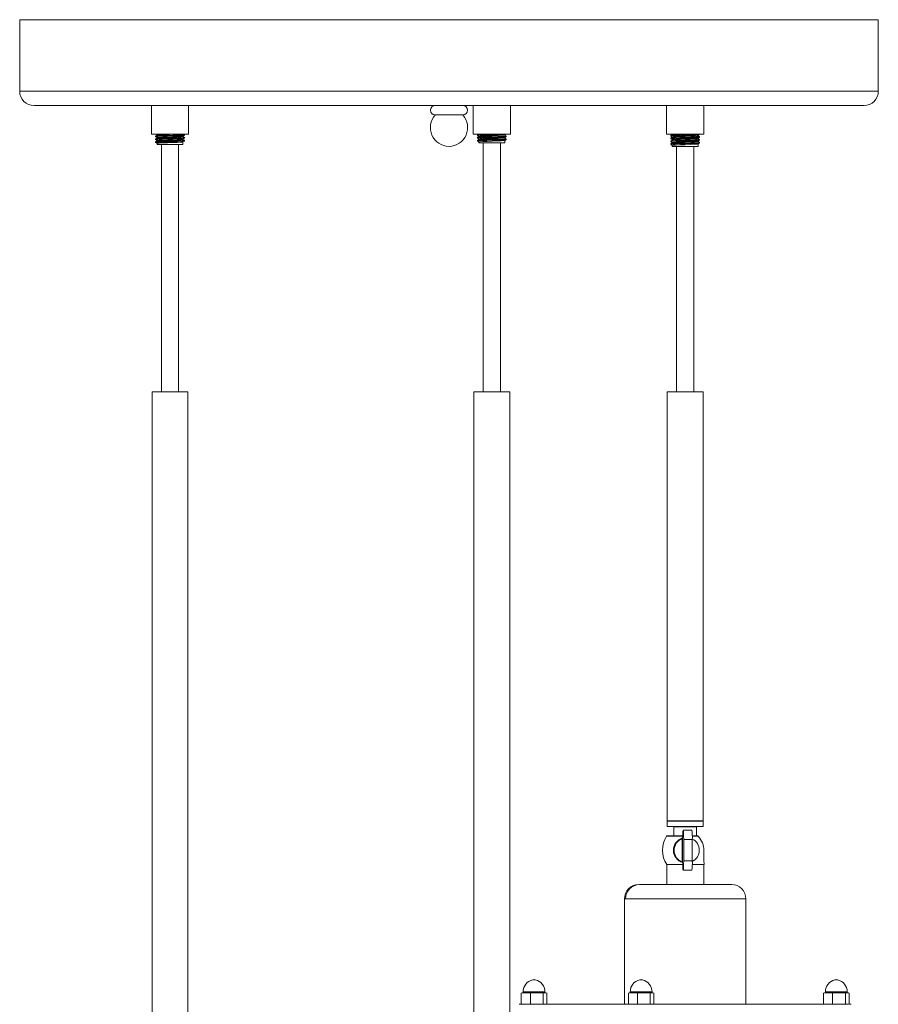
# Model space of a CAD drawing. Header units: millimetres. Extents: x -227 to 656, y -1099 to 55.
# Tile 2 of 5: x -187 to 113, y -750 to -406. Entities that reach past the tile are written whole.
import ezdxf

# ---------------------------------------------------------------- set-up
doc = ezdxf.new("R2010")
doc.units = ezdxf.units.MM

msp = doc.modelspace()

# ---------------------------------------------------------------- linework, layer by layer
at = {"color": 7, "linetype": 'Continuous', "lineweight": 15}
for p, q in [((-186.63, -405.57), (-186.63, -430.57)), ((113.37, -405.57), (-186.63, -405.57)), ((113.37, -430.57), (113.37, -405.57)), ((108.37, -435.57), (-181.63, -435.57)), ((-140.62, -435.57), (-140.62, -445.57)), ((-127.62, -445.57), (-127.62, -435.57)), ((-28.16, -435.57), (-28.16, -445.57)), ((-15.16, -445.57), (-15.16, -435.57)), ((39.38, -435.57), (39.38, -445.57)), ((52.38, -445.57), (52.38, -435.57)), ((-41.48, -438.87), (-31.78, -438.87)), ((-127.62, -445.57), (-140.62, -445.57)), ((-139.16, -446.23), (-139.16, -446.48)), ((-139.16, -447.23), (-139.16, -447.48)), ((-138.62, -445.79), (-138.62, -445.91)), ((-138.62, -446.79), (-138.62, -446.91)), ((-129.62, -446.42), (-129.62, -446.3)), ((-129.62, -447.42), (-129.62, -447.3)), ((-129.09, -445.72), (-129.34, -445.57)), ((-129.08, -445.98), (-129.08, -445.73)), ((-129.08, -446.98), (-129.08, -446.73)), ((-15.16, -445.57), (-28.16, -445.57)), ((-26.7, -445.72), (-26.7, -445.97)), ((-26.7, -446.72), (-26.7, -446.97)), ((-26.46, -445.57), (-26.69, -445.71)), ((-26.16, -446.28), (-26.16, -446.4)), ((-26.16, -447.28), (-26.16, -447.4)), ((-17.16, -445.9), (-17.16, -445.78)), ((-17.16, -446.9), (-17.16, -446.78)), ((-16.62, -446.47), (-16.62, -446.22)), ((-16.62, -447.47), (-16.62, -447.22)), ((52.38, -445.57), (39.38, -445.57)), ((40.84, -445.94), (40.84, -446.19)), ((40.84, -446.94), (40.84, -447.19)), ((41.38, -445.57), (41.38, -445.62)), ((41.38, -446.5), (41.38, -446.62)), ((41.67, -445.57), (41.42, -445.62)), ((50.38, -446.13), (50.38, -446)), ((50.38, -447.13), (50.38, -447)), ((50.92, -446.69), (50.92, -446.44)), ((-139.16, -448.23), (-139.16, -448.48)), ((-138.62, -447.79), (-138.62, -447.91)), ((-138.62, -448.79), (-138.62, -449.14)), ((-138.62, -449.14), (-129.62, -449.14)), ((-137.12, -449.14), (-137.12, -535.57)), ((-131.12, -535.57), (-131.12, -449.14)), ((-129.62, -449.14), (-129.62, -448.3)), ((-129.08, -447.98), (-129.08, -447.73)), ((-26.7, -447.72), (-26.7, -447.97)), ((-26.16, -448.28), (-26.16, -448.59)), ((-26.16, -448.59), (-17.16, -448.59)), ((-24.66, -448.59), (-24.66, -535.57)), ((-18.66, -535.57), (-18.66, -448.59)), ((-17.16, -448.59), (-17.16, -447.78)), ((40.84, -447.94), (40.84, -448.19)), ((40.84, -448.94), (40.84, -449.19)), ((41.38, -447.5), (41.38, -447.62)), ((41.38, -448.5), (41.38, -448.62)), ((41.38, -449.5), (41.38, -449.87)), ((41.38, -449.87), (50.38, -449.87)), ((42.88, -449.87), (42.88, -535.57)), ((48.88, -535.57), (48.88, -449.87)), ((50.38, -448.13), (50.38, -448)), ((50.38, -449.87), (50.38, -449)), ((50.92, -447.69), (50.92, -447.44)), ((50.92, -448.69), (50.92, -448.44)), ((-140.37, -535.57), (-140.37, -765.57)), ((-127.87, -535.57), (-140.37, -535.57)), ((-127.87, -765.57), (-127.87, -535.57)), ((-27.91, -535.57), (-27.91, -803.85)), ((-15.41, -535.57), (-27.91, -535.57)), ((-15.41, -788.63), (-15.41, -535.57)), ((39.63, -535.57), (39.63, -685.57)), ((52.13, -535.57), (39.63, -535.57)), ((52.13, -685.57), (52.13, -535.57)), ((52.13, -685.57), (39.63, -685.57)), ((39.63, -685.67), (39.63, -687.47)), ((52.03, -687.57), (39.73, -687.57)), ((41.88, -687.67), (41.88, -690.83)), ((49.88, -690.83), (49.88, -687.67)), ((52.13, -687.47), (52.13, -685.67)), ((39.49, -690.83), (45.03, -690.83)), ((45.03, -690.95), (45.02, -691.11)), ((48.19, -688.83), (45.19, -688.83)), ((48.36, -690.83), (50.11, -690.83)), ((44.81, -699.93), (44.81, -691.73)), ((44.81, -691.73), (44.92, -691.73)), ((44.98, -691.63), (44.9, -691.63)), ((44.92, -691.73), (44.92, -699.93)), ((45.38, -699.58), (45.38, -692.09)), ((45.38, -692.09), (48.38, -692.09)), ((48.38, -699.58), (48.38, -692.09)), ((39.43, -700.83), (39.43, -707.83)), ((39.43, -700.83), (45.03, -700.83)), ((44.81, -699.93), (44.92, -699.93)), ((44.9, -700.04), (44.98, -700.04)), ((45.02, -700.55), (45.03, -700.71)), ((45.38, -699.58), (48.38, -699.58)), ((48.36, -700.83), (52.43, -700.83)), ((52.43, -707.83), (52.43, -700.83)), ((45.19, -702.83), (48.19, -702.83)), ((29.92, -707.83), (62.09, -707.83)), ((24.63, -712.83), (24.63, -749.66)), ((67.13, -749.66), (67.13, -712.83)), ((-11.37, -745.76), (-9.78, -745.6)), ((-11.37, -745.76), (-11.05, -745.68)), ((-11.37, -745.76), (-11.37, -749.5)), ((-10.89, -745.6), (-11.06, -745.64)), ((-10.89, -745.6), (-2.95, -745.6)), ((-10.73, -745.29), (-10.73, -745.6)), ((-9.78, -745.6), (-8.2, -745.76)), ((-8.2, -745.76), (-5.97, -745.6)), ((-8.2, -745.76), (-8.2, -749.5)), ((-5.97, -745.6), (-3.75, -745.76)), ((-3.75, -745.76), (-3.11, -745.6)), ((-3.75, -745.76), (-3.75, -749.5)), ((-3.11, -745.6), (-3.11, -745.29)), ((-3.11, -745.6), (-2.78, -745.66)), ((-2.78, -745.64), (-2.95, -745.6)), ((-2.61, -745.7), (-2.47, -745.76)), ((-2.47, -745.76), (-2.47, -749.5)), ((26.04, -745.76), (27.62, -745.6)), ((26.04, -745.76), (26.35, -745.68)), ((26.04, -745.76), (26.04, -749.5)), ((26.52, -745.6), (26.34, -745.64)), ((26.52, -745.6), (34.46, -745.6)), ((26.68, -745.29), (26.68, -745.6)), ((27.62, -745.6), (29.21, -745.76)), ((29.21, -745.76), (31.43, -745.6)), ((29.21, -745.76), (29.21, -749.5)), ((31.43, -745.6), (33.66, -745.76)), ((33.66, -745.76), (34.3, -745.6)), ((33.66, -745.76), (33.66, -749.5)), ((34.3, -745.6), (34.3, -745.29)), ((34.3, -745.6), (34.62, -745.66)), ((34.63, -745.64), (34.46, -745.6)), ((34.8, -745.7), (34.94, -745.76)), ((34.94, -745.76), (34.94, -749.5)), ((94.23, -745.76), (95.82, -745.6)), ((94.23, -745.76), (94.55, -745.68)), ((94.23, -745.76), (94.23, -749.5)), ((94.72, -745.6), (94.54, -745.64)), ((94.72, -745.6), (102.65, -745.6)), ((94.87, -745.29), (94.87, -745.6)), ((95.82, -745.6), (97.4, -745.76)), ((97.4, -745.76), (99.63, -745.6)), ((97.4, -745.76), (97.4, -749.5)), ((99.63, -745.6), (101.85, -745.76)), ((101.85, -745.76), (102.49, -745.6)), ((101.85, -745.76), (101.85, -749.5)), ((102.49, -745.6), (102.49, -745.29)), ((102.49, -745.6), (102.82, -745.66)), ((102.82, -745.64), (102.65, -745.6)), ((102.99, -745.7), (103.14, -745.76)), ((103.14, -745.76), (103.14, -749.5)), ((-12.12, -749.66), (32.23, -749.66)), ((-11.05, -749.58), (-11.37, -749.5)), ((-11.06, -749.61), (-10.89, -749.66)), ((-2.95, -749.66), (-2.78, -749.62)), ((27.62, -749.66), (26.04, -749.5)), ((26.35, -749.58), (26.04, -749.5)), ((26.34, -749.61), (26.52, -749.66)), ((29.21, -749.5), (27.62, -749.66)), ((31.43, -749.66), (29.21, -749.5)), ((33.66, -749.5), (31.43, -749.66)), ((32.24, -749.66), (102.65, -749.66)), ((34.46, -749.66), (34.63, -749.62)), ((94.55, -749.58), (94.23, -749.5)), ((94.54, -749.61), (94.72, -749.66)), ((101.85, -749.5), (99.63, -749.66)), ((102.49, -749.66), (101.85, -749.5)), ((102.82, -749.6), (102.49, -749.66)), ((102.65, -749.66), (102.82, -749.62)), ((103.14, -749.5), (102.99, -749.56)), ((103.28, -749.66), (103.88, -749.66))]:
    msp.add_line(p, q, dxfattribs=at)
at = {"color": 8, "linetype": 'Continuous', "lineweight": 15}
for p, q in [((-186.63, -430.57), (113.37, -430.57)), ((52.13, -685.67), (39.63, -685.67)), ((39.63, -687.47), (52.13, -687.47)), ((49.88, -687.67), (41.88, -687.67)), ((45.03, -690.88), (39.4, -690.88)), ((50.35, -690.88), (48.36, -690.88)), ((24.63, -712.83), (67.13, -712.83)), ((-6.47, -741.08), (-7.37, -741.08)), ((30.94, -741.08), (30.04, -741.08)), ((99.14, -741.08), (98.23, -741.08)), ((-3.11, -745.29), (-10.73, -745.29)), ((34.3, -745.29), (26.68, -745.29)), ((102.49, -745.29), (94.87, -745.29))]:
    msp.add_line(p, q, dxfattribs=at)
at = {"color": 7, "linetype": 'Continuous', "lineweight": 15, "flags": 128}
for points in [[(-138.61, -445.91), (-138.89, -446.06), (-139.16, -446.22)], [(-139.16, -446.49), (-138.89, -446.64), (-138.62, -446.8)], [(-138.61, -446.91), (-138.89, -447.06), (-139.16, -447.22)], [(-129.18, -445.73), (-129.18, -445.76), (-129.93, -445.82), (-131.31, -445.89), (-133.13, -445.95), (-135.1, -446.01), (-136.91, -446.07), (-138.31, -446.14), (-139.07, -446.2), (-139.07, -446.23)], [(-129.18, -445.99), (-129.18, -446.01), (-129.93, -446.07), (-131.31, -446.14), (-133.13, -446.2), (-135.1, -446.26), (-136.91, -446.32), (-138.31, -446.39), (-139.07, -446.45), (-139.07, -446.48)], [(-129.18, -446.73), (-129.18, -446.76), (-129.93, -446.82), (-131.31, -446.89), (-133.13, -446.95), (-135.1, -447.01), (-136.91, -447.07), (-138.31, -447.14), (-139.07, -447.2), (-139.07, -447.23)], [(-129.18, -446.99), (-129.18, -447.01), (-129.93, -447.07), (-131.31, -447.14), (-133.13, -447.2), (-135.1, -447.26), (-136.91, -447.32), (-138.31, -447.39), (-139.07, -447.45), (-139.07, -447.48)], [(-139.01, -445.57), (-138.89, -445.64), (-138.62, -445.8)], [(-129.71, -446.3), (-129.71, -446.32), (-130.38, -446.39), (-131.61, -446.45), (-133.24, -446.51), (-134.99, -446.57), (-136.61, -446.64), (-137.86, -446.7), (-138.53, -446.76), (-138.54, -446.79)], [(-129.71, -446.42), (-129.71, -446.45), (-130.38, -446.51), (-131.61, -446.57), (-133.24, -446.64), (-134.99, -446.7), (-136.61, -446.76), (-137.86, -446.82), (-138.53, -446.89), (-138.54, -446.91)], [(-129.71, -447.3), (-129.71, -447.32), (-130.38, -447.39), (-131.61, -447.45), (-133.24, -447.51), (-134.99, -447.57), (-136.61, -447.64), (-137.86, -447.7), (-138.53, -447.76), (-138.54, -447.79)], [(-129.63, -446.3), (-129.36, -446.14), (-129.09, -445.99)], [(-129.63, -447.3), (-129.36, -447.14), (-129.09, -446.99)], [(-129.09, -446.72), (-129.36, -446.56), (-129.62, -446.41)], [(-17.79, -445.57), (-18, -445.59), (-19.61, -445.65), (-21.53, -445.71), (-23.47, -445.77), (-25.13, -445.84), (-26.26, -445.9), (-26.7, -445.96), (-26.62, -445.98)], [(-24.79, -445.57), (-25.13, -445.59), (-26.26, -445.65), (-26.7, -445.71), (-26.68, -445.72)], [(-16.64, -446.22), (-16.95, -446.27), (-18, -446.34), (-19.61, -446.4), (-21.53, -446.46), (-23.47, -446.52), (-25.13, -446.59), (-26.26, -446.65), (-26.7, -446.71), (-26.68, -446.72)], [(-16.69, -446.48), (-16.95, -446.52), (-18, -446.59), (-19.61, -446.65), (-21.53, -446.71), (-23.47, -446.77), (-25.13, -446.84), (-26.26, -446.9), (-26.7, -446.96), (-26.62, -446.98)], [(-16.64, -447.22), (-16.95, -447.27), (-18, -447.34), (-19.61, -447.4), (-21.53, -447.46), (-23.47, -447.52), (-25.13, -447.59), (-26.26, -447.65), (-26.7, -447.71), (-26.68, -447.72)], [(-26.69, -445.98), (-26.42, -446.13), (-26.16, -446.28)], [(-26.15, -446.39), (-26.42, -446.55), (-26.69, -446.71)], [(-26.69, -446.98), (-26.42, -447.13), (-26.16, -447.28)], [(-17.23, -445.79), (-17.46, -445.84), (-18.39, -445.9), (-19.83, -445.96), (-21.54, -446.02), (-23.27, -446.09), (-24.76, -446.15), (-25.77, -446.21), (-26.16, -446.27), (-26.14, -446.28)], [(-17.23, -446.79), (-17.46, -446.84), (-18.39, -446.9), (-19.83, -446.96), (-21.54, -447.02), (-23.27, -447.09), (-24.76, -447.15), (-25.77, -447.21), (-26.16, -447.27), (-26.14, -447.28)], [(-17.17, -445.79), (-16.9, -445.63), (-16.8, -445.57)], [(-17.17, -446.79), (-16.9, -446.63), (-16.62, -446.48)], [(-16.62, -446.21), (-16.9, -446.05), (-17.16, -445.9)], [(-16.62, -447.21), (-16.9, -447.05), (-17.16, -446.9)], [(50.87, -445.7), (50.56, -445.75), (49.49, -445.81), (47.86, -445.87), (45.94, -445.94), (44, -446), (42.36, -446.06), (41.25, -446.12), (40.84, -446.19), (40.85, -446.19)], [(50.87, -446.7), (50.56, -446.75), (49.49, -446.81), (47.86, -446.87), (45.94, -446.94), (44, -447), (42.36, -447.06), (41.25, -447.12), (40.84, -447.19), (40.85, -447.19)], [(41.39, -445.62), (41.12, -445.77), (40.85, -445.93)], [(40.85, -446.2), (41.12, -446.35), (41.38, -446.5)], [(41.39, -446.62), (41.12, -446.77), (40.85, -446.93)], [(40.85, -447.2), (41.12, -447.35), (41.38, -447.5)], [(50.88, -446.43), (50.92, -446.44), (50.56, -446.5), (49.49, -446.56), (47.86, -446.62), (45.94, -446.69), (44, -446.75), (42.36, -446.81), (41.25, -446.87), (40.89, -446.93)], [(50.33, -446.01), (50.06, -446.06), (49.1, -446.12), (47.65, -446.19), (45.93, -446.25), (44.2, -446.31), (42.73, -446.37), (41.74, -446.44), (41.38, -446.5), (41.39, -446.5)], [(50.33, -447.01), (50.06, -447.06), (49.1, -447.12), (47.65, -447.19), (45.93, -447.25), (44.2, -447.31), (42.73, -447.37), (41.74, -447.44), (41.38, -447.5), (41.39, -447.5)], [(50.37, -446.13), (50.06, -446.19), (49.1, -446.25), (47.65, -446.31), (45.93, -446.37), (44.2, -446.44), (42.73, -446.5), (41.74, -446.56), (41.42, -446.62)], [(50.37, -447.13), (50.06, -447.19), (49.1, -447.25), (47.65, -447.31), (45.93, -447.37), (44.2, -447.44), (42.73, -447.5), (41.74, -447.56), (41.42, -447.62)], [(50.38, -446.01), (50.65, -445.85), (50.92, -445.7)], [(50.92, -446.43), (50.65, -446.27), (50.38, -446.12)], [(50.38, -447.01), (50.65, -446.85), (50.92, -446.7)], [(50.92, -447.43), (50.65, -447.27), (50.38, -447.12)], [(-139.16, -447.49), (-138.89, -447.64), (-138.62, -447.8)], [(-138.61, -447.91), (-138.89, -448.06), (-139.16, -448.22)], [(-139.16, -448.49), (-138.89, -448.64), (-138.62, -448.8)], [(-129.18, -447.73), (-129.18, -447.76), (-129.93, -447.82), (-131.31, -447.89), (-133.13, -447.95), (-135.1, -448.01), (-136.91, -448.07), (-138.31, -448.14), (-139.07, -448.2), (-139.07, -448.23)], [(-129.18, -447.99), (-129.18, -448.01), (-129.93, -448.07), (-131.31, -448.14), (-133.13, -448.2), (-135.1, -448.26), (-136.91, -448.32), (-138.31, -448.39), (-139.07, -448.45), (-139.07, -448.48)], [(-129.71, -447.42), (-129.71, -447.45), (-130.38, -447.51), (-131.61, -447.57), (-133.24, -447.64), (-134.99, -447.7), (-136.61, -447.76), (-137.86, -447.82), (-138.53, -447.89), (-138.54, -447.91)], [(-129.71, -448.3), (-129.71, -448.32), (-130.38, -448.39), (-131.61, -448.45), (-133.24, -448.51), (-134.99, -448.57), (-136.61, -448.64), (-137.86, -448.7), (-138.53, -448.76), (-138.54, -448.79)], [(-129.63, -448.3), (-129.36, -448.14), (-129.09, -447.99)], [(-129.09, -447.72), (-129.36, -447.56), (-129.62, -447.41)], [(-16.69, -447.48), (-16.95, -447.52), (-18, -447.59), (-19.61, -447.65), (-21.53, -447.71), (-23.47, -447.77), (-25.13, -447.84), (-26.26, -447.9), (-26.7, -447.96), (-26.62, -447.98)], [(-26.15, -447.39), (-26.42, -447.55), (-26.69, -447.71)], [(-26.69, -447.98), (-26.42, -448.13), (-26.16, -448.28)], [(-17.23, -447.79), (-17.46, -447.84), (-18.39, -447.9), (-19.83, -447.96), (-21.54, -448.02), (-23.27, -448.09), (-24.76, -448.15), (-25.77, -448.21), (-26.16, -448.27), (-26.14, -448.28)], [(-17.17, -447.79), (-16.9, -447.63), (-16.62, -447.48)], [(50.87, -447.7), (50.56, -447.75), (49.49, -447.81), (47.86, -447.87), (45.94, -447.94), (44, -448), (42.36, -448.06), (41.25, -448.12), (40.84, -448.19), (40.85, -448.19)], [(50.87, -448.7), (50.56, -448.75), (49.49, -448.81), (47.86, -448.87), (45.94, -448.94), (44, -449), (42.36, -449.06), (41.25, -449.12), (40.84, -449.19), (40.85, -449.19)], [(41.39, -447.62), (41.12, -447.77), (40.85, -447.93)], [(40.85, -448.2), (41.12, -448.35), (41.38, -448.5)], [(41.39, -448.62), (41.12, -448.77), (40.85, -448.93)], [(40.85, -449.2), (41.12, -449.35), (41.38, -449.5)], [(50.88, -447.43), (50.92, -447.44), (50.56, -447.5), (49.49, -447.56), (47.86, -447.62), (45.94, -447.69), (44, -447.75), (42.36, -447.81), (41.25, -447.87), (40.89, -447.93)], [(50.88, -448.43), (50.92, -448.44), (50.56, -448.5), (49.49, -448.56), (47.86, -448.62), (45.94, -448.69), (44, -448.75), (42.36, -448.81), (41.25, -448.87), (40.89, -448.93)], [(50.33, -448.01), (50.06, -448.06), (49.1, -448.12), (47.65, -448.19), (45.93, -448.25), (44.2, -448.31), (42.73, -448.37), (41.74, -448.44), (41.38, -448.5), (41.39, -448.5)], [(50.33, -449.01), (50.06, -449.06), (49.1, -449.12), (47.65, -449.19), (45.93, -449.25), (44.2, -449.31), (42.73, -449.37), (41.74, -449.44), (41.38, -449.5), (41.39, -449.5)], [(50.37, -448.13), (50.06, -448.19), (49.1, -448.25), (47.65, -448.31), (45.93, -448.37), (44.2, -448.44), (42.73, -448.5), (41.74, -448.56), (41.42, -448.62)], [(50.38, -448.01), (50.65, -447.85), (50.92, -447.7)], [(50.92, -448.43), (50.65, -448.27), (50.38, -448.12)], [(50.38, -449.01), (50.65, -448.85), (50.92, -448.7)], [(45.38, -692.09), (45.36, -690.92), (45.33, -689.95), (45.28, -689.24), (45.22, -688.88), (45.16, -688.88), (45.11, -689.26), (45.06, -689.97), (45.03, -690.95)], [(50.42, -690.93), (50.37, -690.89), (50.35, -690.88)], [(44.84, -691.62), (44.85, -691.62), (44.9, -691.63)], [(44.92, -691.63), (44.92, -691.66), (44.92, -691.73)], [(44.9, -700.04), (44.85, -700.05), (44.84, -700.05)], [(44.92, -699.93), (44.92, -700.01), (44.92, -700.04)], [(45.03, -700.71), (45.06, -701.7), (45.11, -702.41), (45.16, -702.78), (45.22, -702.79), (45.28, -702.42), (45.33, -701.72), (45.36, -700.74), (45.38, -699.58)], [(-2.47, -749.5), (-2.61, -749.56), (-2.78, -749.6)], [(34.94, -749.5), (34.8, -749.56), (34.62, -749.6)]]:
    msp.add_lwpolyline(points, dxfattribs=at)
at = {"color": 7, "linetype": 'Continuous', "lineweight": 15}
for centre, radius, start, end in [((-181.63, -430.57), 5, 180, 270), ((108.37, -430.57), 5, 270, 0), ((-41.48, -437.22), 1.65, 90, 270), ((-31.78, -437.22), 1.65, 270, 90), ((-36.53, -443.26), 6.61, 138.4597, 269.1265), ((-36.73, -443.26), 6.61, 270.8735, 41.5403), ((-129.28, -565.7), 120.15, 91.1211, 94.4169), ((-48.54, 44.09), 490.99, 272.6163, 273.6616), ((-48.54, 43.09), 490.99, 272.6163, 273.6616), ((59.09, -773.03), 327.6, 91.738, 93.1861), ((39.73, -685.67), 0.1, 90, 180), ((39.73, -687.47), 0.1, 180, 270), ((41.78, -687.67), 0.1, 0, 90), ((49.98, -687.67), 0.1, 90, 180), ((52.03, -685.67), 0.1, 0, 90), ((52.03, -687.47), 0.1, 270, 360), ((47.02, -695.83), 9.08, 146.9443, 213.3985), ((39.49, -690.93), 0.1, 90, 146.9443), ((46.3, -695.83), 4.5, 106.7769, 253.2173), ((46.41, -695.83), 4.5, 108.3372, 251.8807), ((46.35, -700.66), 9.17, 98.551, 99.4837), ((42.88, -691.2), 2.14, 348.5198, 2.3842), ((35.38, -691.21), 13.03, 356.1338, 10.5008), ((50.12, -691.4), 0.57, 66.9386, 91.0841), ((45.42, -695.82), 6.99, 358.9888, 44.3265), ((46.42, -695.83), 4.4, 111.3755, 248.6245), ((43.79, -691.41), 1.07, 342.2641, 348.6845), ((103.13, -697.5), 50.74, 178.2339, 183.662), ((43.79, -700.26), 1.07, 11.3155, 17.7359), ((46.34, -691.07), 9.1, 260.5143, 261.4269), ((42.88, -700.47), 2.14, 357.6158, 11.4802), ((32.72, -700.31), 15.67, 350.7162, 2.6491), ((44.85, -695.83), 9.08, 326.6015, 327.4611), ((29.54, -712.68), 4.85, 88.8728, 181.738), ((29.97, -712.79), 4.95, 90.477, 180.5589), ((62.22, -712.7), 4.87, 358.5146, 91.008), ((-6.41, -745.29), 4.32, 102.8396, 180), ((-6.92, -743.06), 2.03, 77.1604, 102.8396), ((-7.43, -745.29), 4.32, 0, 77.1604), ((31, -745.29), 4.32, 102.8396, 180), ((30.49, -743.06), 2.03, 77.1604, 102.8396), ((29.98, -745.29), 4.32, 0, 77.1604), ((99.19, -745.29), 4.32, 102.8396, 180), ((98.68, -743.06), 2.03, 77.1604, 102.8396), ((98.18, -745.29), 4.32, 0, 77.1604)]:
    msp.add_arc(centre, radius, start, end, dxfattribs=at)
at = {"color": 8, "linetype": 'Continuous', "lineweight": 15}
msp.add_arc((46.41, -695.83), 4.4, 296.6005, 63.3995, dxfattribs=at)

doc.saveas('drawing.dxf')
